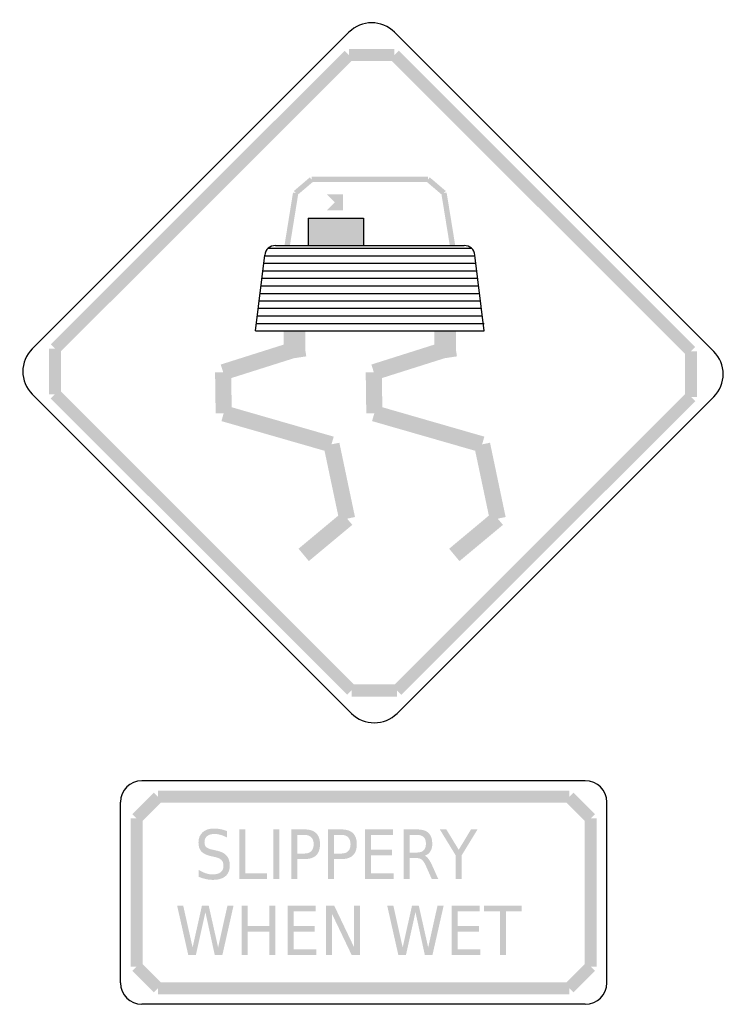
# Model space of a CAD drawing. Header units: inches. Extents: x -0.5 to 0.5, y -0.7 to 0.7.
import ezdxf

# ---------------------------------------------------------------- set-up
doc = ezdxf.new("R2010")
doc.units = ezdxf.units.IN
doc.header["$MEASUREMENT"] = 0

msp = doc.modelspace()

# ---------------------------------------------------------------- hatches: boundary and pattern name
for points in [[(-0.0341, 0.6385), (0.0304, 0.6385), (0.0304, 0.6556), (-0.0341, 0.6556), (-0.0341, 0.6385)], [(-0.0402, 0.6531), (-0.456, 0.2373), (-0.4439, 0.2252), (-0.0281, 0.641), (-0.0402, 0.6531)], [(0.0244, 0.641), (0.4439, 0.2215), (0.456, 0.2336), (0.0365, 0.6531), (0.0244, 0.641)], [(-0.0869, 0.4671), (0.078, 0.4671), (0.078, 0.4747), (-0.0869, 0.4747), (-0.0869, 0.4671)], [(-0.0894, 0.4738), (-0.1119, 0.4546), (-0.107, 0.4488), (-0.0844, 0.468), (-0.0894, 0.4738)], [(0.1029, 0.4546), (0.0804, 0.4738), (0.0755, 0.468), (0.098, 0.4488), (0.1029, 0.4546)], [(-0.1177, 0.3767), (-0.1057, 0.4511), (-0.1132, 0.4523), (-0.1252, 0.3779), (-0.1177, 0.3767)], [(-0.0653, 0.427), (-0.0425, 0.427), (-0.0425, 0.4498), (-0.0653, 0.427), (-0.0653, 0.4498), (-0.0425, 0.427), (-0.0425, 0.4498), (-0.0653, 0.4498), (-0.0653, 0.427)], [(0.1163, 0.3779), (0.1042, 0.4523), (0.0967, 0.4511), (0.1088, 0.3767), (0.1163, 0.3779)], [(-0.0916, 0.4163), (-0.0136, 0.4163), (-0.0136, 0.3773), (-0.0916, 0.3773), (-0.0916, 0.4163)], [(-0.1263, 0.2564), (-0.1263, 0.22), (-0.0959, 0.22), (-0.0959, 0.2564), (-0.1263, 0.2564)], [(0.0869, 0.2564), (0.0869, 0.22), (0.1173, 0.22), (0.1173, 0.2564), (0.0869, 0.2564)], [(-0.118, 0.2397), (-0.2155, 0.2088), (-0.2086, 0.1871), (-0.1111, 0.218), (-0.118, 0.2397)], [(-0.0979, 0.243), (-0.1163, 0.2401), (-0.1128, 0.2176), (-0.0944, 0.2204), (-0.0979, 0.243)], [(0.0952, 0.2397), (-0.0023, 0.2088), (0.0046, 0.1871), (0.1021, 0.218), (0.0952, 0.2397)], [(0.1153, 0.243), (0.0969, 0.2401), (0.1004, 0.2176), (0.1188, 0.2204), (0.1153, 0.243)], [(-0.4414, 0.1667), (-0.4414, 0.2312), (-0.4585, 0.2312), (-0.4585, 0.1667), (-0.4414, 0.1667)], [(0.4414, 0.2275), (0.4414, 0.163), (0.4585, 0.163), (0.4585, 0.2275), (0.4414, 0.2275)], [(-0.2235, 0.1978), (-0.2227, 0.1396), (-0.1999, 0.1399), (-0.2007, 0.1981), (-0.2235, 0.1978)], [(-0.0103, 0.1978), (-0.0095, 0.1396), (0.0133, 0.1399), (0.0125, 0.1981), (-0.0103, 0.1978)], [(-0.0244, -0.2467), (-0.4439, 0.1728), (-0.456, 0.1607), (-0.0365, -0.2588), (-0.0244, -0.2467)], [(0.4439, 0.169), (0.0281, -0.2467), (0.0402, -0.2588), (0.456, 0.1569), (0.4439, 0.169)], [(-0.2145, 0.1287), (-0.062, 0.0848), (-0.0556, 0.1067), (-0.2082, 0.1507), (-0.2145, 0.1287)], [(-0.0013, 0.1287), (0.1512, 0.0848), (0.1576, 0.1067), (0.005, 0.1507), (-0.0013, 0.1287)], [(-0.0255, -0.0071), (-0.0476, 0.0981), (-0.07, 0.0934), (-0.0478, -0.0118), (-0.0255, -0.0071)], [(0.1877, -0.0071), (0.1656, 0.0981), (0.1432, 0.0934), (0.1654, -0.0118), (0.1877, -0.0071)], [(-0.0908, -0.0695), (-0.0293, -0.0182), (-0.0439, -0.0007), (-0.1054, -0.052), (-0.0908, -0.0695)], [(0.1224, -0.0695), (0.1839, -0.0182), (0.1692, -0.0007), (0.1078, -0.052), (0.1224, -0.0695)], [(0.0341, -0.2442), (-0.0304, -0.2442), (-0.0304, -0.2613), (0.0341, -0.2613), (0.0341, -0.2442)], [(-0.3102, -0.3973), (-0.3406, -0.4277), (-0.3286, -0.4398), (-0.2982, -0.4094), (-0.3102, -0.3973)], [(0.2777, -0.3948), (-0.3042, -0.3948), (-0.3042, -0.4118), (0.2777, -0.4118), (0.2777, -0.3948)], [(0.3142, -0.4277), (0.2837, -0.3973), (0.2717, -0.4094), (0.3021, -0.4398), (0.3142, -0.4277)], [(-0.3261, -0.6439), (-0.3261, -0.4338), (-0.3431, -0.4338), (-0.3431, -0.6439), (-0.3261, -0.6439)], [(0.3167, -0.6439), (0.3167, -0.4338), (0.2996, -0.4338), (0.2996, -0.6439), (0.3167, -0.6439)], [(-0.1894, -0.4495), (-0.1808, -0.4495), (-0.1808, -0.5116), (-0.1501, -0.5116), (-0.1501, -0.5196), (-0.1894, -0.5196), (-0.1894, -0.4495)], [(-0.1412, -0.4495), (-0.1327, -0.4495), (-0.1327, -0.5196), (-0.1412, -0.5196), (-0.1412, -0.4495)], [(-0.0114, -0.4495), (0.0284, -0.4495), (0.0284, -0.4575), (-0.0029, -0.4575), (-0.0029, -0.4782), (0.0271, -0.4782), (0.0271, -0.4862), (-0.0029, -0.4862), (-0.0029, -0.5116), (0.0292, -0.5116), (0.0292, -0.5196), (-0.0114, -0.5196), (-0.0114, -0.4495)], [(0.0946, -0.4495), (0.1038, -0.4495), (0.1213, -0.4783), (0.1387, -0.4495), (0.1479, -0.4495), (0.1255, -0.4862), (0.1255, -0.5196), (0.117, -0.5196), (0.117, -0.4862), (0.0946, -0.4495)], [(-0.2772, -0.5574), (-0.2686, -0.5574), (-0.2553, -0.6166), (-0.2421, -0.5574), (-0.2325, -0.5574), (-0.2192, -0.6166), (-0.206, -0.5574), (-0.1974, -0.5574), (-0.2132, -0.6275), (-0.2239, -0.6275), (-0.2372, -0.5666), (-0.2507, -0.6275), (-0.2614, -0.6275), (-0.2772, -0.5574)], [(-0.1861, -0.5574), (-0.1775, -0.5574), (-0.1775, -0.5861), (-0.1465, -0.5861), (-0.1465, -0.5574), (-0.138, -0.5574), (-0.138, -0.6275), (-0.1465, -0.6275), (-0.1465, -0.5941), (-0.1775, -0.5941), (-0.1775, -0.6275), (-0.1861, -0.6275), (-0.1861, -0.5574)], [(-0.121, -0.5574), (-0.0812, -0.5574), (-0.0812, -0.5654), (-0.1125, -0.5654), (-0.1125, -0.5861), (-0.0824, -0.5861), (-0.0824, -0.5941), (-0.1125, -0.5941), (-0.1125, -0.6195), (-0.0804, -0.6195), (-0.0804, -0.6275), (-0.121, -0.6275), (-0.121, -0.5574)], [(-0.0664, -0.5574), (-0.0549, -0.5574), (-0.0269, -0.616), (-0.0269, -0.5574), (-0.0186, -0.5574), (-0.0186, -0.6275), (-0.0301, -0.6275), (-0.0581, -0.5689), (-0.0581, -0.6275), (-0.0664, -0.6275), (-0.0664, -0.5574)], [(0.0201, -0.5574), (0.0288, -0.5574), (0.042, -0.6166), (0.0552, -0.5574), (0.0648, -0.5574), (0.0781, -0.6166), (0.0913, -0.5574), (0.1, -0.5574), (0.0841, -0.6275), (0.0734, -0.6275), (0.0601, -0.5666), (0.0466, -0.6275), (0.0359, -0.6275), (0.0201, -0.5574)], [(0.1113, -0.5574), (0.1511, -0.5574), (0.1511, -0.5654), (0.1198, -0.5654), (0.1198, -0.5861), (0.1499, -0.5861), (0.1499, -0.5941), (0.1198, -0.5941), (0.1198, -0.6195), (0.1519, -0.6195), (0.1519, -0.6275), (0.1113, -0.6275), (0.1113, -0.5574)], [(0.1572, -0.5574), (0.2105, -0.5574), (0.2105, -0.5654), (0.1882, -0.5654), (0.1882, -0.6275), (0.1796, -0.6275), (0.1796, -0.5654), (0.1572, -0.5654), (0.1572, -0.5574)], [(-0.3406, -0.6499), (-0.3102, -0.6803), (-0.2982, -0.6683), (-0.3286, -0.6378), (-0.3406, -0.6499)], [(0.2837, -0.6803), (0.3142, -0.6499), (0.3021, -0.6378), (0.2717, -0.6683), (0.2837, -0.6803)], [(0.2777, -0.6658), (-0.3042, -0.6658), (-0.3042, -0.6828), (0.2777, -0.6828), (0.2777, -0.6658)]]:
    msp.add_hatch(color=7).paths.add_polyline_path(points)
h = msp.add_hatch(color=7)
h.paths.add_polyline_path([(-0.1665, 0.2564), (0.1575, 0.2564), (0.1562, 0.2671), (0.1549, 0.2778), (0.1536, 0.2883), (0.1523, 0.2989), (0.151, 0.3096), (0.1458, 0.3523), (0.1445, 0.3629), (0.1443, 0.3639), (0.1435, 0.3676), (0.1417, 0.3708), (0.1393, 0.3734), (0.1391, 0.3736), (0.1363, 0.3756), (0.133, 0.3768), (0.1292, 0.3773), (-0.0135, 0.3773), (-0.0135, 0.4163), (-0.0915, 0.4163), (-0.0915, 0.3773), (-0.1382, 0.3773), (-0.1418, 0.3768), (-0.1453, 0.3756), (-0.1481, 0.3736), (-0.1483, 0.3734), (-0.1507, 0.3708), (-0.1523, 0.3676), (-0.1533, 0.3639), (-0.16, 0.3096), (-0.1613, 0.2989), (-0.1665, 0.2564)])
h.paths.add_polyline_path([(-0.16, 0.3096), (-0.1533, 0.3639), (-0.1523, 0.3676), (-0.1507, 0.3708), (-0.1483, 0.3734), (-0.1481, 0.3736), (0.1391, 0.3736), (0.1393, 0.3734), (0.1417, 0.3708), (0.1435, 0.3676), (0.1443, 0.3639), (0.1445, 0.3629), (0.1458, 0.3523), (0.151, 0.3096), (-0.16, 0.3096)], flags=0)
h.paths.add_polyline_path([(0.1575, 0.2564), (-0.1665, 0.2564), (-0.1613, 0.2989), (0.1523, 0.2989), (0.1536, 0.2883), (0.1549, 0.2778), (0.1562, 0.2671), (0.1575, 0.2564)], flags=0)
h.paths.add_polyline_path([(-0.1613, 0.2989), (-0.16, 0.3096), (0.151, 0.3096), (0.1523, 0.2989), (-0.1613, 0.2989)], flags=0)
h.paths.add_polyline_path([(-0.1382, 0.3773), (-0.0915, 0.3773), (-0.0135, 0.3773), (0.1292, 0.3773), (0.133, 0.3768), (0.1363, 0.3756), (0.1391, 0.3736), (-0.1481, 0.3736), (-0.1453, 0.3756), (-0.1418, 0.3768), (-0.1382, 0.3773)], flags=0)
h = msp.add_hatch(color=7)
edge = h.paths.add_edge_path()
edge.add_line((-0.2065, -0.4518), (-0.2065, -0.4611))
edge.add_spline(control_points=[(-0.2065, -0.4611), (-0.2097, -0.4593), (-0.2128, -0.458), (-0.2156, -0.4572), (-0.2185, -0.4564), (-0.2213, -0.4559), (-0.224, -0.4559), (-0.2286, -0.4559), (-0.2322, -0.4569), (-0.2347, -0.4589), (-0.2372, -0.4609), (-0.2385, -0.4638), (-0.2385, -0.4675), (-0.2385, -0.4706), (-0.2377, -0.4729), (-0.236, -0.4745), (-0.2343, -0.4761), (-0.2311, -0.4774), (-0.2264, -0.4783)], knot_values=[0, 0, 0, 0, 1, 1, 1, 2, 2, 2, 3, 3, 3, 4, 4, 4, 5, 5, 5, 6, 6, 6, 6], degree=3, periodic=0)
edge.add_line((-0.2264, -0.4783), (-0.2213, -0.4795))
edge.add_spline(control_points=[(-0.2213, -0.4795), (-0.2149, -0.4808), (-0.2102, -0.4832), (-0.2072, -0.4866), (-0.2042, -0.49), (-0.2027, -0.4945), (-0.2027, -0.5002), (-0.2027, -0.507), (-0.2047, -0.5122), (-0.2088, -0.5157), (-0.2129, -0.5192), (-0.2189, -0.5209), (-0.2268, -0.5209), (-0.2298, -0.5209), (-0.233, -0.5206), (-0.2364, -0.5198), (-0.2397, -0.5191), (-0.2432, -0.518), (-0.2468, -0.5165)], knot_values=[0, 0, 0, 0, 1, 1, 1, 2, 2, 2, 3, 3, 3, 4, 4, 4, 5, 5, 5, 6, 6, 6, 6], degree=3, periodic=0)
edge.add_line((-0.2468, -0.5165), (-0.2468, -0.5067))
edge.add_spline(control_points=[(-0.2468, -0.5067), (-0.2433, -0.5089), (-0.2399, -0.5105), (-0.2366, -0.5116), (-0.2333, -0.5127), (-0.23, -0.5132), (-0.2268, -0.5132), (-0.222, -0.5132), (-0.2182, -0.5122), (-0.2155, -0.5101), (-0.2129, -0.5079), (-0.2116, -0.5049), (-0.2116, -0.5009), (-0.2116, -0.4975), (-0.2125, -0.4948), (-0.2144, -0.4929), (-0.2163, -0.4909), (-0.2195, -0.4895), (-0.2238, -0.4885)], knot_values=[0, 0, 0, 0, 1, 1, 1, 2, 2, 2, 3, 3, 3, 4, 4, 4, 5, 5, 5, 6, 6, 6, 6], degree=3, periodic=0)
edge.add_line((-0.2238, -0.4885), (-0.229, -0.4874))
edge.add_spline(control_points=[(-0.229, -0.4874), (-0.2354, -0.486), (-0.24, -0.4838), (-0.2428, -0.4808), (-0.2456, -0.4778), (-0.247, -0.4736), (-0.247, -0.4682), (-0.247, -0.462), (-0.2451, -0.4572), (-0.2412, -0.4536), (-0.2372, -0.45), (-0.2318, -0.4482), (-0.2249, -0.4482), (-0.222, -0.4482), (-0.2189, -0.4485), (-0.2159, -0.4491), (-0.2128, -0.4497), (-0.2097, -0.4506), (-0.2065, -0.4518)], knot_values=[0, 0, 0, 0, 1, 1, 1, 2, 2, 2, 3, 3, 3, 4, 4, 4, 5, 5, 5, 6, 6, 6, 6], degree=3, periodic=0)
h = msp.add_hatch(color=7)
edge = h.paths.add_edge_path()
edge.add_line((-0.1157, -0.4495), (-0.0965, -0.4495))
edge.add_spline(control_points=[(-0.0965, -0.4495), (-0.0894, -0.4495), (-0.0841, -0.4513), (-0.0804, -0.4548), (-0.0768, -0.4584), (-0.075, -0.4636), (-0.075, -0.4704), (-0.075, -0.4774), (-0.0768, -0.4826), (-0.0804, -0.4861), (-0.0841, -0.4897), (-0.0894, -0.4914), (-0.0965, -0.4914)], knot_values=[0, 0, 0, 0, 1, 1, 1, 2, 2, 2, 3, 3, 3, 4, 4, 4, 4], degree=3, periodic=0)
edge.add_line((-0.0965, -0.4914), (-0.1072, -0.4914))
edge.add_line((-0.1072, -0.4914), (-0.1072, -0.5196))
edge.add_line((-0.1072, -0.5196), (-0.1157, -0.5196))
edge.add_line((-0.1157, -0.5196), (-0.1157, -0.4495))
edge = h.paths.add_edge_path(flags=0)
edge.add_line((-0.1072, -0.4573), (-0.1072, -0.4836))
edge.add_line((-0.1072, -0.4836), (-0.0965, -0.4836))
edge.add_spline(control_points=[(-0.0965, -0.4836), (-0.0925, -0.4836), (-0.0894, -0.4825), (-0.0873, -0.4802), (-0.0851, -0.4779), (-0.084, -0.4747), (-0.084, -0.4704), (-0.084, -0.4662), (-0.0851, -0.463), (-0.0873, -0.4607), (-0.0894, -0.4584), (-0.0925, -0.4573), (-0.0965, -0.4573)], knot_values=[0, 0, 0, 0, 1, 1, 1, 2, 2, 2, 3, 3, 3, 4, 4, 4, 4], degree=3, periodic=0)
edge.add_line((-0.0965, -0.4573), (-0.1072, -0.4573))
h = msp.add_hatch(color=7)
edge = h.paths.add_edge_path()
edge.add_line((-0.0636, -0.4495), (-0.0443, -0.4495))
edge.add_spline(control_points=[(-0.0443, -0.4495), (-0.0373, -0.4495), (-0.0319, -0.4513), (-0.0283, -0.4548), (-0.0247, -0.4584), (-0.0229, -0.4636), (-0.0229, -0.4704), (-0.0229, -0.4774), (-0.0247, -0.4826), (-0.0283, -0.4861), (-0.0319, -0.4897), (-0.0373, -0.4914), (-0.0443, -0.4914)], knot_values=[0, 0, 0, 0, 1, 1, 1, 2, 2, 2, 3, 3, 3, 4, 4, 4, 4], degree=3, periodic=0)
edge.add_line((-0.0443, -0.4914), (-0.055, -0.4914))
edge.add_line((-0.055, -0.4914), (-0.055, -0.5196))
edge.add_line((-0.055, -0.5196), (-0.0636, -0.5196))
edge.add_line((-0.0636, -0.5196), (-0.0636, -0.4495))
edge = h.paths.add_edge_path(flags=0)
edge.add_line((-0.055, -0.4573), (-0.055, -0.4836))
edge.add_line((-0.055, -0.4836), (-0.0443, -0.4836))
edge.add_spline(control_points=[(-0.0443, -0.4836), (-0.0404, -0.4836), (-0.0373, -0.4825), (-0.0351, -0.4802), (-0.0329, -0.4779), (-0.0318, -0.4747), (-0.0318, -0.4704), (-0.0318, -0.4662), (-0.0329, -0.463), (-0.0351, -0.4607), (-0.0373, -0.4584), (-0.0404, -0.4573), (-0.0443, -0.4573)], knot_values=[0, 0, 0, 0, 1, 1, 1, 2, 2, 2, 3, 3, 3, 4, 4, 4, 4], degree=3, periodic=0)
edge.add_line((-0.0443, -0.4573), (-0.055, -0.4573))
h = msp.add_hatch(color=7)
edge = h.paths.add_edge_path()
edge.add_spline(control_points=[(0.0731, -0.4867), (0.0749, -0.4874), (0.0767, -0.4889), (0.0784, -0.4911), (0.0802, -0.4934), (0.0819, -0.4965), (0.0837, -0.5004)], knot_values=[0, 0, 0, 0, 1, 1, 1, 2, 2, 2, 2], degree=3, periodic=0)
edge.add_line((0.0837, -0.5004), (0.0923, -0.5196))
edge.add_line((0.0923, -0.5196), (0.0831, -0.5196))
edge.add_line((0.0831, -0.5196), (0.0751, -0.5016))
edge.add_spline(control_points=[(0.0751, -0.5016), (0.073, -0.4969), (0.071, -0.4938), (0.069, -0.4923), (0.0671, -0.4907), (0.0644, -0.49), (0.061, -0.49)], knot_values=[0, 0, 0, 0, 1, 1, 1, 2, 2, 2, 2], degree=3, periodic=0)
edge.add_line((0.061, -0.49), (0.0517, -0.49))
edge.add_line((0.0517, -0.49), (0.0517, -0.5196))
edge.add_line((0.0517, -0.5196), (0.0432, -0.5196))
edge.add_line((0.0432, -0.5196), (0.0432, -0.4495))
edge.add_line((0.0432, -0.4495), (0.0624, -0.4495))
edge.add_spline(control_points=[(0.0624, -0.4495), (0.0697, -0.4495), (0.0751, -0.4512), (0.0786, -0.4545), (0.0821, -0.4579), (0.0839, -0.4629), (0.0839, -0.4697), (0.0839, -0.4741), (0.083, -0.4778), (0.0811, -0.4807), (0.0793, -0.4836), (0.0766, -0.4856), (0.0731, -0.4867)], knot_values=[0, 0, 0, 0, 1, 1, 1, 2, 2, 2, 3, 3, 3, 4, 4, 4, 4], degree=3, periodic=0)
edge = h.paths.add_edge_path(flags=0)
edge.add_line((0.0517, -0.4573), (0.0517, -0.4822))
edge.add_line((0.0517, -0.4822), (0.0624, -0.4822))
edge.add_spline(control_points=[(0.0624, -0.4822), (0.0666, -0.4822), (0.0697, -0.4811), (0.0718, -0.479), (0.0739, -0.4769), (0.0749, -0.4738), (0.0749, -0.4697), (0.0749, -0.4656), (0.0739, -0.4625), (0.0718, -0.4604), (0.0697, -0.4583), (0.0666, -0.4573), (0.0624, -0.4573)], knot_values=[0, 0, 0, 0, 1, 1, 1, 2, 2, 2, 3, 3, 3, 4, 4, 4, 4], degree=3, periodic=0)
edge.add_line((0.0624, -0.4573), (0.0517, -0.4573))

# ---------------------------------------------------------------- linework, layer by layer
at = {"color": 7}
for p, q in [((-0.0341, 0.6793), (-0.4822, 0.2312)), ((0.0304, 0.6793), (0.4822, 0.2275)), ((-0.0916, 0.4163), (-0.0136, 0.4163)), ((-0.0916, 0.4163), (-0.0916, 0.3773)), ((-0.0136, 0.4163), (-0.0136, 0.3773)), ((-0.1382, 0.3773), (0.1292, 0.3773)), ((-0.1665, 0.2564), (-0.1533, 0.3639)), ((-0.1534, 0.3629), (0.1445, 0.3629)), ((-0.1482, 0.3735), (0.1392, 0.3735)), ((0.1575, 0.2564), (0.1443, 0.3639)), ((-0.1547, 0.3522), (0.1458, 0.3522)), ((-0.156, 0.3416), (0.1471, 0.3416)), ((-0.1573, 0.3309), (0.1484, 0.3309)), ((-0.1599, 0.3096), (0.151, 0.3096)), ((-0.1586, 0.3203), (0.1497, 0.3203)), ((-0.1613, 0.299), (0.1523, 0.299)), ((-0.1626, 0.2884), (0.1536, 0.2884)), ((-0.1652, 0.2671), (0.1575, 0.2671)), ((-0.1639, 0.2777), (0.1549, 0.2777)), ((-0.1665, 0.2564), (0.1575, 0.2564)), ((-0.0304, -0.2851), (-0.4822, 0.1667)), ((0.4822, 0.163), (0.0341, -0.2851)), ((0.3005, -0.3805), (-0.327, -0.3805)), ((-0.3574, -0.6667), (-0.3574, -0.4109)), ((0.331, -0.6667), (0.331, -0.4109)), ((0.3005, -0.6971), (-0.327, -0.6971))]:
    msp.add_line(p, q, dxfattribs=at)
for points in [[(0.0304, 0.6793), (0.0126, 0.6971), (-0.0163, 0.6971), (-0.0341, 0.6793)], [(-0.1382, 0.3773), (-0.1459, 0.3773), (-0.1523, 0.3716), (-0.1533, 0.3639)], [(0.1443, 0.3639), (0.1434, 0.3716), (0.1369, 0.3773), (0.1292, 0.3773)], [(-0.4822, 0.2312), (-0.5, 0.2134), (-0.5, 0.1845), (-0.4822, 0.1667)], [(0.4822, 0.163), (0.5, 0.1808), (0.5, 0.2097), (0.4822, 0.2275)], [(-0.0304, -0.2851), (-0.0126, -0.3029), (0.0163, -0.3029), (0.0341, -0.2851)], [(-0.327, -0.3805), (-0.3438, -0.3805), (-0.3574, -0.3941), (-0.3574, -0.4109)], [(0.331, -0.4109), (0.331, -0.3941), (0.3173, -0.3805), (0.3005, -0.3805)], [(-0.3574, -0.6667), (-0.3574, -0.6835), (-0.3438, -0.6971), (-0.327, -0.6971)], [(0.3005, -0.6971), (0.3173, -0.6971), (0.331, -0.6835), (0.331, -0.6667)]]:
    msp.add_open_spline(points, degree=3, dxfattribs=at)

doc.saveas('drawing.dxf')
